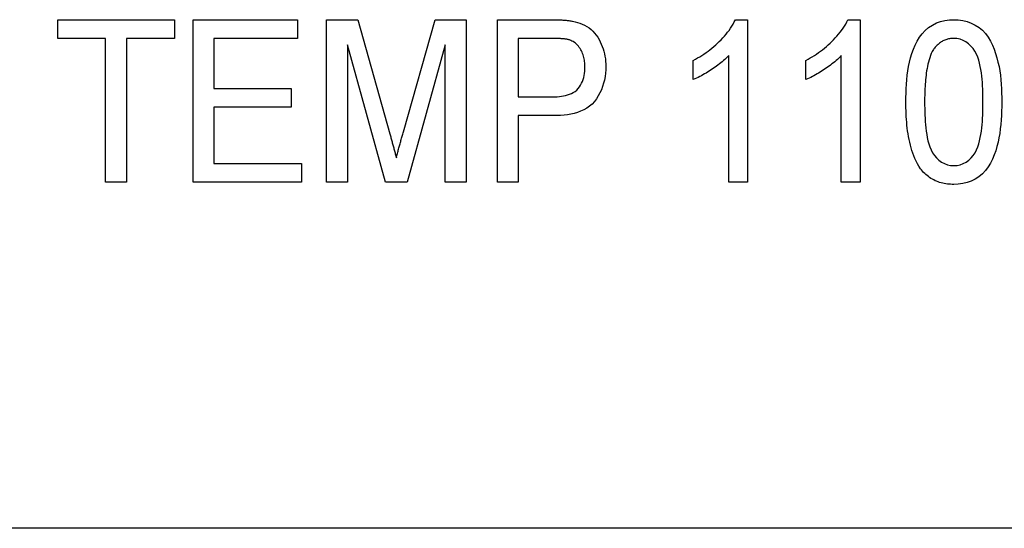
# Model space of a CAD drawing. Header units: millimetres. Extents: x 43 to 3762, y 62 to 374.
# Tile 6 of 15: x 321.79 to 330.88, y 340.73 to 345.43. Entities that reach past the tile are written whole.
import ezdxf

# ---------------------------------------------------------------- set-up
doc = ezdxf.new("R2010")
doc.units = ezdxf.units.MM
doc.layers.add('DETAIL', color=2, linetype='Continuous')

msp = doc.modelspace()

# ---------------------------------------------------------------- linework, layer by layer
at = {"layer": 'DETAIL'}
for p, q in [((322.1438, 345.253), (322.1438, 345.4261)), ((322.1438, 345.4261), (323.2207, 345.4261)), ((323.2207, 345.4261), (323.2207, 345.253)), ((323.3938, 345.4261), (324.3553, 345.4261)), ((323.3938, 343.9261), (323.3938, 345.4261)), ((324.3553, 345.4261), (324.3553, 345.253)), ((324.6246, 345.4261), (324.9121, 345.4261)), ((324.6246, 343.9261), (324.6246, 345.4261)), ((324.9121, 345.4261), (325.209, 344.3735)), ((325.3337, 344.3916), (325.6258, 345.4261)), ((325.6258, 345.4261), (325.913, 345.4261)), ((325.913, 345.4261), (325.913, 343.9261)), ((326.2015, 345.4261), (326.6958, 345.4261)), ((326.2015, 343.9261), (326.2015, 345.4261)), ((328.3977, 345.4261), (328.5092, 345.4261)), ((328.5092, 345.4261), (328.5092, 343.9261)), ((329.4362, 345.4261), (329.5476, 345.4261)), ((329.5476, 345.4261), (329.5476, 343.9261)), ((322.5861, 345.253), (322.1438, 345.253)), ((322.5861, 343.9261), (322.5861, 345.253)), ((323.2207, 345.253), (322.7784, 345.253)), ((322.7784, 345.253), (322.7784, 343.9261)), ((324.3553, 345.253), (323.5861, 345.253)), ((323.5861, 345.253), (323.5861, 344.7915)), ((325.169, 343.9261), (324.8169, 345.1953)), ((324.8169, 345.1953), (324.8169, 343.9261)), ((325.7207, 345.1953), (325.3683, 343.9261)), ((325.7207, 343.9261), (325.7207, 345.1953)), ((326.3938, 345.253), (326.3938, 344.7146)), ((326.712, 345.253), (326.3938, 345.253)), ((328.3361, 343.9261), (328.3361, 345.095)), ((329.3746, 343.9261), (329.3746, 345.095)), ((328.0092, 344.8738), (328.0092, 345.0511)), ((329.0476, 344.8738), (329.0476, 345.0511)), ((323.5861, 344.7915), (324.2976, 344.7915)), ((324.2976, 344.7915), (324.2976, 344.6184)), ((326.3938, 344.7146), (326.7156, 344.7146)), ((324.2976, 344.6184), (323.5861, 344.6184)), ((323.5861, 344.6184), (323.5861, 344.0992)), ((326.7222, 344.5415), (326.3938, 344.5415)), ((326.3938, 344.5415), (326.3938, 343.9261)), ((323.5861, 344.0992), (324.3938, 344.0992)), ((324.3938, 344.0992), (324.3938, 343.9261)), ((322.7784, 343.9261), (322.5861, 343.9261)), ((324.3938, 343.9261), (323.3938, 343.9261)), ((324.8169, 343.9261), (324.6246, 343.9261)), ((325.3683, 343.9261), (325.169, 343.9261)), ((325.913, 343.9261), (325.7207, 343.9261)), ((326.3938, 343.9261), (326.2015, 343.9261)), ((328.5092, 343.9261), (328.3361, 343.9261)), ((329.5476, 343.9261), (329.3746, 343.9261)), ((387.7327, 340.735), (312.0157, 340.735))]:
    msp.add_line(p, q, dxfattribs=at)
at = {"layer": 'DETAIL', "flags": 128}
for points in [[(326.6958, 345.4261), (326.7041, 345.4261), (326.7125, 345.426), (326.7208, 345.4259), (326.7291, 345.4258), (326.7375, 345.4257), (326.7458, 345.4255), (326.7541, 345.4253), (326.7624, 345.425), (326.7708, 345.4247), (326.7791, 345.4243), (326.7874, 345.4239), (326.7957, 345.4234), (326.8041, 345.4229), (326.8124, 345.4224), (326.8207, 345.4218), (326.829, 345.4212), (326.8373, 345.4205), (326.8456, 345.4197), (326.8539, 345.4187), (326.8621, 345.4176), (326.8704, 345.4163), (326.8786, 345.4149), (326.8868, 345.4135), (326.895, 345.412)], [(326.895, 345.412), (326.9181, 345.4069), (326.9409, 345.401), (326.9633, 345.3935), (326.9851, 345.3846), (327.0065, 345.3745), (327.0271, 345.363), (327.0467, 345.3499), (327.0652, 345.3352), (327.0826, 345.3192), (327.0987, 345.3019), (327.1135, 345.2835), (327.1269, 345.2641), (327.1391, 345.2439), (327.1502, 345.2231), (327.1603, 345.2018), (327.1693, 345.1799), (327.1771, 345.1577), (327.1838, 345.135), (327.1893, 345.1121), (327.1939, 345.0889), (327.1974, 345.0656), (327.1997, 345.0421), (327.2009, 345.0185), (327.2015, 344.9949)], [(328.0092, 345.0511), (328.0292, 345.0622), (328.0491, 345.0734), (328.0689, 345.0849), (328.0884, 345.0968), (328.1076, 345.1093), (328.1264, 345.1223), (328.145, 345.1357), (328.1632, 345.1495), (328.1811, 345.1637), (328.1986, 345.1784), (328.2158, 345.1935), (328.2327, 345.2089), (328.2492, 345.2248), (328.2653, 345.241), (328.2811, 345.2575), (328.2964, 345.2745), (328.3112, 345.2919), (328.3256, 345.3097), (328.3395, 345.3279), (328.3528, 345.3465), (328.3654, 345.3657), (328.3769, 345.3854), (328.3876, 345.4056), (328.3977, 345.4261)], [(329.0476, 345.0511), (329.0677, 345.0622), (329.0876, 345.0734), (329.1074, 345.0849), (329.1268, 345.0968), (329.146, 345.1093), (329.1649, 345.1223), (329.1834, 345.1357), (329.2016, 345.1495), (329.2195, 345.1637), (329.2371, 345.1784), (329.2543, 345.1935), (329.2711, 345.2089), (329.2877, 345.2248), (329.3038, 345.241), (329.3196, 345.2575), (329.3349, 345.2745), (329.3497, 345.2919), (329.3641, 345.3097), (329.3779, 345.3279), (329.3913, 345.3465), (329.4038, 345.3657), (329.4154, 345.3854), (329.426, 345.4056), (329.4362, 345.4261)], [(329.9707, 344.6659), (329.9712, 344.7072), (329.9721, 344.7485), (329.9736, 344.7897), (329.9761, 344.831), (329.9796, 344.8721), (329.984, 344.9132), (329.9895, 344.9541), (329.9964, 344.9948), (330.0046, 345.0353), (330.0145, 345.0754), (330.0264, 345.1149), (330.0402, 345.1538), (330.0563, 345.1918), (330.0751, 345.2286), (330.0967, 345.2638), (330.1213, 345.2969), (330.1493, 345.3273), (330.1806, 345.3542), (330.2149, 345.3772), (330.2518, 345.3957), (330.2907, 345.4095), (330.3308, 345.4191), (330.3718, 345.4246), (330.413, 345.4261)], [(330.413, 345.4261), (330.4543, 345.4242), (330.4952, 345.4188), (330.5354, 345.409), (330.5743, 345.3951), (330.6114, 345.377), (330.6461, 345.3547), (330.6778, 345.3282), (330.7061, 345.2981), (330.7304, 345.2647), (330.751, 345.2289), (330.7686, 345.1916), (330.7843, 345.1533), (330.798, 345.1144), (330.8101, 345.0749), (330.8208, 345.035), (330.8301, 344.9948), (330.8371, 344.9541), (330.8429, 344.9132), (330.8472, 344.8721), (330.8504, 344.831), (330.8528, 344.7897), (330.8542, 344.7485), (330.8549, 344.7072), (330.8553, 344.6659)], [(326.8659, 345.2398), (326.8596, 345.2414), (326.8533, 345.2429), (326.847, 345.2443), (326.8407, 345.2455), (326.8343, 345.2466), (326.8279, 345.2475), (326.8215, 345.2483), (326.8151, 345.249), (326.8087, 345.2495), (326.8023, 345.2501), (326.7958, 345.2505), (326.7894, 345.2509), (326.7829, 345.2513), (326.7765, 345.2516), (326.7701, 345.2519), (326.7636, 345.2521), (326.7572, 345.2523), (326.7507, 345.2525), (326.7443, 345.2526), (326.7378, 345.2527), (326.7314, 345.2528), (326.7249, 345.2529), (326.7185, 345.253), (326.712, 345.253)], [(327.0092, 344.9889), (327.0088, 345.0018), (327.0083, 345.0146), (327.0075, 345.0274), (327.0061, 345.0402), (327.0043, 345.0529), (327.0018, 345.0655), (326.9989, 345.078), (326.9955, 345.0904), (326.9916, 345.1027), (326.9872, 345.1147), (326.9823, 345.1266), (326.9767, 345.1382), (326.9706, 345.1495), (326.9639, 345.1605), (326.9566, 345.1711), (326.9487, 345.1812), (326.9403, 345.1909), (326.9313, 345.2), (326.9217, 345.2086), (326.9115, 345.2165), (326.9007, 345.2236), (326.8895, 345.2296), (326.8778, 345.2349), (326.8659, 345.2398)], [(330.4112, 345.253), (330.402, 345.2528), (330.3927, 345.2523), (330.3835, 345.2516), (330.3743, 345.2503), (330.3652, 345.2487), (330.3562, 345.2466), (330.3472, 345.2441), (330.3384, 345.2412), (330.3298, 345.2379), (330.3213, 345.2342), (330.313, 345.2301), (330.3048, 345.2257), (330.2969, 345.2209), (330.2891, 345.2158), (330.2816, 345.2105), (330.2743, 345.2048), (330.2672, 345.1988), (330.2604, 345.1925), (330.2538, 345.186), (330.2475, 345.1792), (330.2414, 345.1722), (330.2356, 345.165), (330.2299, 345.1577), (330.2243, 345.1503)], [(330.6823, 344.6665), (330.682, 344.6965), (330.6816, 344.7265), (330.6809, 344.7564), (330.6798, 344.7864), (330.6782, 344.8163), (330.6763, 344.8462), (330.6739, 344.8761), (330.6709, 344.9059), (330.6671, 344.9357), (330.6626, 344.9653), (330.6574, 344.9948), (330.651, 345.0241), (330.6432, 345.0531), (330.6339, 345.0816), (330.6224, 345.1093), (330.6079, 345.1355), (330.5908, 345.1601), (330.5712, 345.1828), (330.5495, 345.2035), (330.5251, 345.221), (330.4988, 345.2353), (330.4705, 345.2453), (330.4411, 345.2512), (330.4112, 345.253)], [(328.3361, 345.095), (328.3245, 345.0832), (328.3127, 345.0715), (328.3007, 345.0602), (328.2884, 345.0491), (328.2758, 345.0384), (328.263, 345.0279), (328.25, 345.0177), (328.2369, 345.0076), (328.2236, 344.9978), (328.2101, 344.9883), (328.1964, 344.9789), (328.1827, 344.9697), (328.1689, 344.9606), (328.155, 344.9516), (328.1409, 344.9428), (328.1268, 344.9342), (328.1126, 344.9258), (328.0982, 344.9176), (328.0837, 344.9096), (328.0691, 344.9018), (328.0544, 344.8944), (328.0394, 344.8873), (328.0243, 344.8805), (328.0092, 344.8738)], [(329.3746, 345.095), (329.363, 345.0832), (329.3512, 345.0715), (329.3392, 345.0602), (329.3269, 345.0491), (329.3143, 345.0384), (329.3015, 345.0279), (329.2885, 345.0177), (329.2754, 345.0076), (329.262, 344.9978), (329.2485, 344.9883), (329.2349, 344.9789), (329.2212, 344.9697), (329.2073, 344.9606), (329.1934, 344.9516), (329.1794, 344.9428), (329.1653, 344.9342), (329.151, 344.9258), (329.1367, 344.9176), (329.1222, 344.9096), (329.1076, 344.9018), (329.0928, 344.8944), (329.0779, 344.8873), (329.0628, 344.8805), (329.0476, 344.8738)], [(330.2243, 345.1503), (330.2144, 345.1321), (330.2053, 345.1137), (330.1974, 345.0946), (330.1905, 345.0751), (330.1844, 345.0554), (330.179, 345.0355), (330.1741, 345.0154), (330.1697, 344.9952), (330.1659, 344.9749), (330.1625, 344.9546), (330.1595, 344.9342), (330.1568, 344.9137), (330.1545, 344.8932), (330.1524, 344.8726), (330.1506, 344.8521), (330.1491, 344.8315), (330.1477, 344.8109), (330.1466, 344.7903), (330.1456, 344.7697), (330.1449, 344.7491), (330.1445, 344.7284), (330.1441, 344.7078), (330.1439, 344.6871), (330.1438, 344.6665)], [(327.2015, 344.9949), (327.2008, 344.9634), (327.1986, 344.932), (327.1944, 344.9008), (327.1888, 344.8698), (327.1813, 344.8392), (327.1719, 344.8091), (327.1608, 344.7797), (327.1474, 344.7511), (327.1321, 344.7236), (327.1152, 344.697), (327.0964, 344.6717), (327.0753, 344.6483), (327.0517, 344.6275), (327.0258, 344.6095), (326.9983, 344.5941), (326.9697, 344.581), (326.94, 344.5704), (326.9097, 344.5619), (326.8789, 344.5551), (326.8479, 344.5497), (326.8166, 344.5459), (326.7852, 344.5435), (326.7537, 344.5422), (326.7222, 344.5415)], [(326.7156, 344.7146), (326.7349, 344.715), (326.7541, 344.7158), (326.7734, 344.7172), (326.7925, 344.7195), (326.8115, 344.7226), (326.8304, 344.7266), (326.849, 344.7316), (326.8672, 344.738), (326.8849, 344.7456), (326.9019, 344.7546), (326.918, 344.7653), (326.9329, 344.7776), (326.9464, 344.7913), (326.9584, 344.8064), (326.9692, 344.8223), (326.9785, 344.8392), (326.9864, 344.8568), (326.9929, 344.8749), (326.9984, 344.8934), (327.0025, 344.9122), (327.0055, 344.9313), (327.0077, 344.9504), (327.0089, 344.9696), (327.0092, 344.9889)], [(330.105, 344.0514), (330.0909, 344.0739), (330.0773, 344.0968), (330.065, 344.1203), (330.0539, 344.1444), (330.0438, 344.1691), (330.0347, 344.194), (330.0264, 344.2193), (330.0188, 344.2447), (330.012, 344.2704), (330.0058, 344.2963), (330.0003, 344.3223), (329.9953, 344.3484), (329.991, 344.3746), (329.9871, 344.4009), (329.9837, 344.4272), (329.9808, 344.4536), (329.9782, 344.4801), (329.9761, 344.5066), (329.9744, 344.5331), (329.973, 344.5596), (329.9721, 344.5862), (329.9715, 344.6128), (329.971, 344.6393), (329.9707, 344.6659)], [(330.1438, 344.6665), (330.144, 344.6366), (330.1444, 344.6067), (330.1451, 344.5768), (330.1462, 344.5469), (330.1476, 344.5171), (330.1495, 344.4872), (330.1519, 344.4574), (330.1549, 344.4277), (330.1586, 344.398), (330.163, 344.3685), (330.1682, 344.339), (330.1745, 344.3098), (330.1823, 344.2809), (330.1916, 344.2525), (330.2029, 344.2248), (330.2173, 344.1986), (330.2346, 344.1742), (330.2542, 344.1517), (330.276, 344.1312), (330.2998, 344.1131), (330.326, 344.0986), (330.3539, 344.0881), (330.3832, 344.082), (330.413, 344.08)], [(330.413, 344.08), (330.4429, 344.082), (330.4721, 344.0881), (330.5, 344.0989), (330.5262, 344.1132), (330.5502, 344.131), (330.5718, 344.1518), (330.5913, 344.1744), (330.6087, 344.1987), (330.623, 344.225), (330.6345, 344.2525), (330.6438, 344.2809), (330.6514, 344.3099), (330.6577, 344.3391), (330.6629, 344.3685), (330.6674, 344.3981), (330.6712, 344.4277), (330.6741, 344.4575), (330.6765, 344.4873), (330.6784, 344.5171), (330.6799, 344.547), (330.681, 344.5768), (330.6816, 344.6067), (330.682, 344.6366), (330.6823, 344.6665)], [(330.8553, 344.6659), (330.8548, 344.6246), (330.854, 344.5834), (330.8524, 344.5422), (330.8498, 344.501), (330.8463, 344.4599), (330.8419, 344.4189), (330.8364, 344.378), (330.8296, 344.3373), (330.8213, 344.2969), (330.8115, 344.2568), (330.7998, 344.2172), (330.7859, 344.1784), (330.7697, 344.1404), (330.751, 344.1037), (330.7294, 344.0685), (330.7047, 344.0355), (330.6768, 344.0051), (330.6454, 343.9783), (330.6111, 343.9554), (330.5741, 343.9372), (330.5353, 343.9233), (330.4952, 343.9138), (330.4543, 343.9084), (330.413, 343.9069)], [(325.209, 344.3735), (325.2116, 344.3644), (325.2141, 344.3552), (325.2167, 344.346), (325.2192, 344.3369), (325.2216, 344.3277), (325.2241, 344.3185), (325.2266, 344.3093), (325.2291, 344.3002), (325.2317, 344.291), (325.2343, 344.2819), (325.2369, 344.2727), (325.2394, 344.2635), (325.2419, 344.2544), (325.2444, 344.2452), (325.2468, 344.236), (325.2492, 344.2268), (325.2516, 344.2176), (325.2541, 344.2084), (325.2567, 344.1993), (325.2592, 344.1901), (325.2616, 344.1809), (325.264, 344.1717), (325.2664, 344.1625), (325.2688, 344.1533)], [(325.2688, 344.1533), (325.2713, 344.1633), (325.2739, 344.1732), (325.2764, 344.1832), (325.279, 344.1931), (325.2817, 344.2031), (325.2845, 344.213), (325.2872, 344.2229), (325.2899, 344.2329), (325.2925, 344.2428), (325.2951, 344.2528), (325.2978, 344.2627), (325.3006, 344.2726), (325.3034, 344.2825), (325.3062, 344.2924), (325.3089, 344.3023), (325.3115, 344.3123), (325.3142, 344.3222), (325.3169, 344.3321), (325.3197, 344.3421), (325.3225, 344.352), (325.3253, 344.3619), (325.3281, 344.3718), (325.3309, 344.3817), (325.3337, 344.3916)], [(330.413, 343.9069), (330.3983, 343.9074), (330.3836, 343.908), (330.3689, 343.909), (330.3543, 343.9104), (330.3397, 343.9124), (330.3252, 343.9149), (330.3108, 343.918), (330.2965, 343.9217), (330.2824, 343.9258), (330.2684, 343.9305), (330.2547, 343.9357), (330.2411, 343.9414), (330.2279, 343.9478), (330.2149, 343.9549), (330.2023, 343.9625), (330.19, 343.9706), (330.1781, 343.9792), (330.1665, 343.9882), (330.1551, 343.9977), (330.1442, 344.0075), (330.1338, 344.0179), (330.1239, 344.0288), (330.1144, 344.04), (330.105, 344.0514)]]:
    msp.add_lwpolyline(points, dxfattribs=at)

doc.saveas('drawing.dxf')
